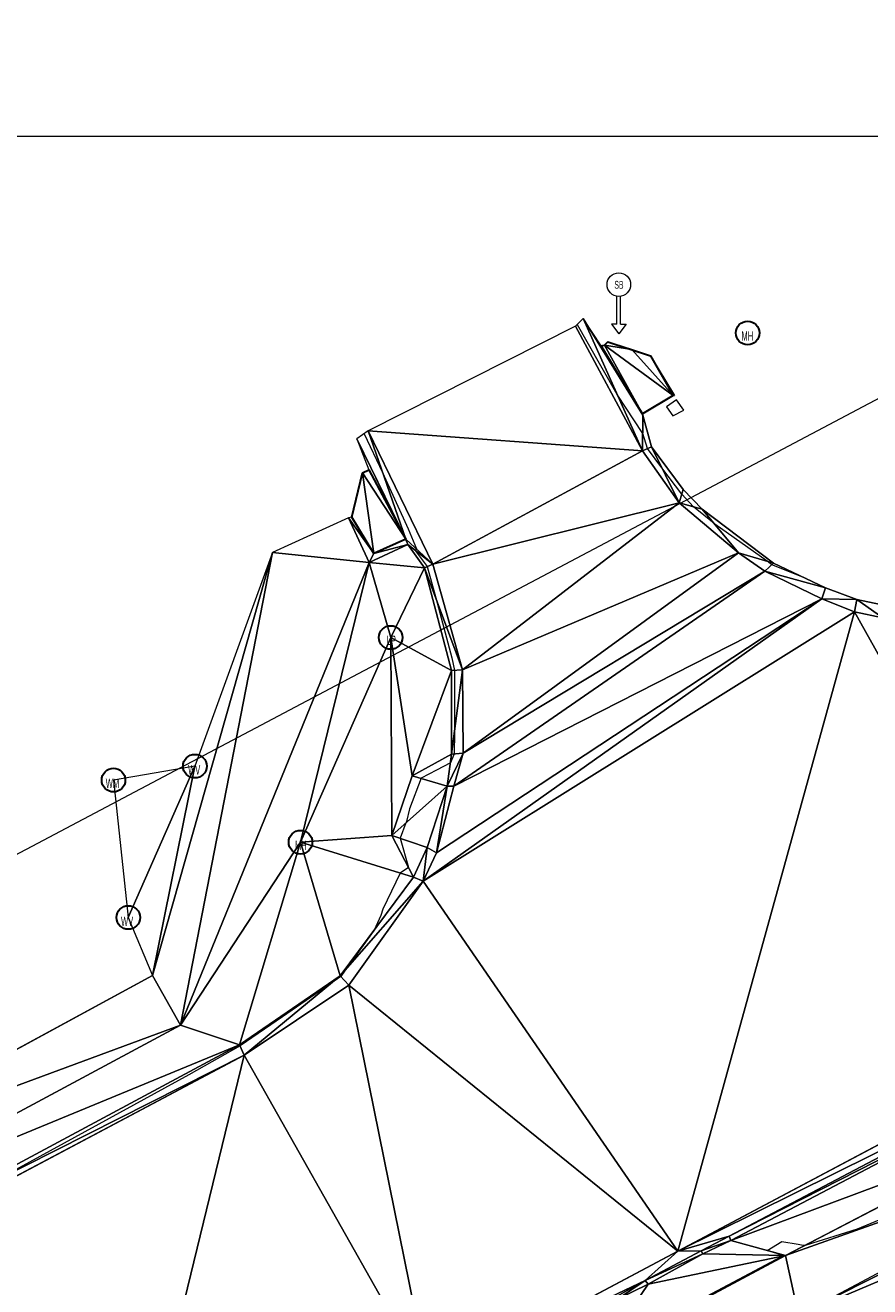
# Model space of a CAD drawing. Extents: x 79271 to 79617, y -3659238 to -3658956.
# Tile 18 of 29: x 79354 to 79381, y -3659037 to -3658996. Entities that reach past the tile are written whole.
import ezdxf
from ezdxf.enums import TextEntityAlignment as Align
from ezdxf.lldxf.tags import DXFTag

# ---------------------------------------------------------------- set-up
doc = ezdxf.new("R2010")
doc.units = 0
for name, color, linetype in [('3dFace', 7, 'Continuous'), ('CODE', 7, 'Continuous'), ('ELP', 7, 'Continuous'), ('ERF_LINES', 7, 'Continuous'), ('ERF_POLYGONS', 7, 'Continuous'), ('ET', 7, 'Continuous'), ('GCONTOUR', 7, 'Continuous'), ('GRID', 7, 'Continuous'), ('MH', 7, 'Continuous'), ('P_I', 7, 'Continuous'), ('PAV', 7, 'Continuous'), ('POLYLINES', 7, 'Continuous'), ('ROADS_SIGN_BOARD', 7, 'Continuous'), ('SP', 7, 'Continuous'), ('SW', 7, 'Continuous'), ('SWD', 7, 'Continuous'), ('TK', 7, 'Continuous'), ('WV', 7, 'Continuous')]:
    doc.layers.add(name, color=color, linetype=linetype)
doc.styles.add('Arial', font='arial.ttf', dxfattribs={"height": 1})
tags = doc.linetypes.add('DOTTED500', pattern=[1.2, 0.7, -0.5]).pattern_tags.tags
tags[6:7] = [DXFTag(74, 4), DXFTag(75, 0), DXFTag(340, '0'), DXFTag(46, 0.0), DXFTag(50, 0.0), DXFTag(44, 0.0), DXFTag(45, 0.0)]
tags[4:5] = [DXFTag(74, 4), DXFTag(75, 0), DXFTag(340, '0'), DXFTag(46, 0.0), DXFTag(50, 0.0), DXFTag(44, 0.0), DXFTag(45, 0.0)]
tags = doc.linetypes.add('SHORTDASH-DOT', pattern=[1.4, 0.75, -0.25, 0.15, -0.25]).pattern_tags.tags
tags[10:11] = [DXFTag(74, 4), DXFTag(75, 0), DXFTag(340, '0'), DXFTag(46, 0.0), DXFTag(50, 0.0), DXFTag(44, 0.0), DXFTag(45, 0.0)]
tags[8:9] = [DXFTag(74, 4), DXFTag(75, 0), DXFTag(340, '0'), DXFTag(46, 0.0), DXFTag(50, 0.0), DXFTag(44, 0.0), DXFTag(45, 0.0)]
tags[6:7] = [DXFTag(74, 4), DXFTag(75, 0), DXFTag(340, '0'), DXFTag(46, 0.0), DXFTag(50, 0.0), DXFTag(44, 0.0), DXFTag(45, 0.0)]
tags[4:5] = [DXFTag(74, 4), DXFTag(75, 0), DXFTag(340, '0'), DXFTag(46, 0.0), DXFTag(50, 0.0), DXFTag(44, 0.0), DXFTag(45, 0.0)]

msp = doc.modelspace()

# ---------------------------------------------------------------- linework, layer by layer
at = {"layer": '3dFace', "color": 142, "linetype": 'Continuous', "lineweight": 0, "transparency": 33554687}
for points in [[(79364.824, -3659009.354, 44.443), (79373.534, -3659009.991, 44.402), (79371.408, -3659006.036, 44.459), (79364.824, -3659009.354, 44.443)], [(79371.408, -3659006.036, 44.459), (79373.534, -3659009.991, 44.402), (79371.647, -3659005.79, 44.632), (79371.408, -3659006.036, 44.459)], [(79371.647, -3659005.79, 44.632), (79373.534, -3659009.991, 44.402), (79373.548, -3659008.863, 44.604), (79371.647, -3659005.79, 44.632)], [(79371.647, -3659005.79, 44.632), (79373.548, -3659008.863, 44.604), (79372.225, -3659006.661, 44.615), (79371.647, -3659005.79, 44.632)], [(79372.225, -3659006.661, 44.615), (79373.53, -3659008.813, 44.595), (79372.322, -3659006.639, 44.616), (79372.225, -3659006.661, 44.615)], [(79372.225, -3659006.661, 44.615), (79373.548, -3659008.863, 44.604), (79373.53, -3659008.813, 44.595), (79372.225, -3659006.661, 44.615)], [(79372.322, -3659006.639, 44.616), (79373.199, -3659006.776, 44.66), (79372.436, -3659006.53, 44.638), (79372.322, -3659006.639, 44.616)], [(79372.322, -3659006.639, 44.616), (79373.53, -3659008.813, 44.595), (79374.502, -3659008.236, 44.634), (79372.322, -3659006.639, 44.616)], [(79372.322, -3659006.639, 44.616), (79374.502, -3659008.236, 44.634), (79373.199, -3659006.776, 44.66), (79372.322, -3659006.639, 44.616)], [(79373.199, -3659006.776, 44.66), (79374.502, -3659008.236, 44.634), (79373.782, -3659006.97, 44.665), (79373.199, -3659006.776, 44.66)], [(79373.782, -3659006.97, 44.665), (79374.545, -3659008.23, 44.634), (79373.792, -3659006.961, 44.672), (79373.782, -3659006.97, 44.665)], [(79373.782, -3659006.97, 44.665), (79374.502, -3659008.236, 44.634), (79374.545, -3659008.23, 44.634), (79373.782, -3659006.97, 44.665)], [(79373.548, -3659008.863, 44.604), (79373.534, -3659009.991, 44.402), (79373.82, -3659009.863, 44.576), (79373.548, -3659008.863, 44.604)], [(79366.022, -3659012.798, 44.591), (79364.824, -3659009.354, 44.443), (79364.468, -3659009.611, 44.603), (79366.022, -3659012.798, 44.591)], [(79366.022, -3659012.798, 44.591), (79364.468, -3659009.611, 44.603), (79364.848, -3659010.59, 44.604), (79366.022, -3659012.798, 44.591)], [(79366.878, -3659013.588, 44.357), (79373.534, -3659009.991, 44.402), (79364.824, -3659009.354, 44.443), (79366.878, -3659013.588, 44.357)], [(79366.878, -3659013.588, 44.357), (79364.824, -3659009.354, 44.443), (79366.022, -3659012.798, 44.591), (79366.878, -3659013.588, 44.357)], [(79366.878, -3659013.588, 44.357), (79374.699, -3659011.638, 44.374), (79373.534, -3659009.991, 44.402), (79366.878, -3659013.588, 44.357)], [(79373.534, -3659009.991, 44.402), (79374.699, -3659011.638, 44.374), (79373.82, -3659009.863, 44.576), (79373.534, -3659009.991, 44.402)], [(79373.82, -3659009.863, 44.576), (79374.699, -3659011.638, 44.374), (79374.828, -3659011.223, 44.567), (79373.82, -3659009.863, 44.576)], [(79364.303, -3659012.102, 44.601), (79365.002, -3659013.249, 44.598), (79364.649, -3659010.691, 44.6), (79364.303, -3659012.102, 44.601)], [(79364.649, -3659010.691, 44.6), (79366.022, -3659012.798, 44.591), (79364.848, -3659010.59, 44.604), (79364.649, -3659010.691, 44.6)], [(79364.649, -3659010.691, 44.6), (79365.002, -3659013.249, 44.598), (79366.022, -3659012.798, 44.591), (79364.649, -3659010.691, 44.6)], [(79374.699, -3659011.638, 44.374), (79375.424, -3659011.839, 44.574), (79374.828, -3659011.223, 44.567), (79374.699, -3659011.638, 44.374)], [(79367.821, -3659016.941, 44.347), (79374.699, -3659011.638, 44.374), (79366.878, -3659013.588, 44.357), (79367.821, -3659016.941, 44.347)], [(79367.821, -3659016.941, 44.347), (79376.584, -3659013.232, 44.351), (79374.699, -3659011.638, 44.374), (79367.821, -3659016.941, 44.347)], [(79374.699, -3659011.638, 44.374), (79376.584, -3659013.232, 44.351), (79375.424, -3659011.839, 44.574), (79374.699, -3659011.638, 44.374)], [(79364.2, -3659012.118, 44.635), (79365.002, -3659013.249, 44.598), (79364.303, -3659012.102, 44.601), (79364.2, -3659012.118, 44.635)], [(79376.584, -3659013.232, 44.351), (79377.694, -3659013.56, 44.533), (79375.424, -3659011.839, 44.574), (79376.584, -3659013.232, 44.351)], [(79361.784, -3659013.224, 44.677), (79364.854, -3659013.539, 44.623), (79364.2, -3659012.118, 44.635), (79361.784, -3659013.224, 44.677)], [(79364.2, -3659012.118, 44.635), (79364.854, -3659013.539, 44.623), (79365.002, -3659013.249, 44.598), (79364.2, -3659012.118, 44.635)], [(79366.022, -3659012.798, 44.591), (79365.002, -3659013.249, 44.598), (79366.08, -3659012.965, 44.562), (79366.022, -3659012.798, 44.591)], [(79366.878, -3659013.588, 44.357), (79366.022, -3659012.798, 44.591), (79366.08, -3659012.965, 44.562), (79366.878, -3659013.588, 44.357)], [(79358.864, -3659028.232, 44.554), (79361.784, -3659013.224, 44.677), (79357.98, -3659026.657, 44.622), (79358.864, -3659028.232, 44.554)], [(79357.98, -3659026.657, 44.622), (79361.784, -3659013.224, 44.677), (79359.325, -3659020.006, 44.763), (79357.98, -3659026.657, 44.622)], [(79358.864, -3659028.232, 44.554), (79364.854, -3659013.539, 44.623), (79361.784, -3659013.224, 44.677), (79358.864, -3659028.232, 44.554)], [(79366.08, -3659012.965, 44.562), (79365.002, -3659013.249, 44.598), (79364.854, -3659013.539, 44.623), (79366.08, -3659012.965, 44.562)], [(79366.08, -3659012.965, 44.562), (79364.854, -3659013.539, 44.623), (79366.617, -3659013.703, 44.564), (79366.08, -3659012.965, 44.562)], [(79366.878, -3659013.588, 44.357), (79366.08, -3659012.965, 44.562), (79366.617, -3659013.703, 44.564), (79366.878, -3659013.588, 44.357)], [(79367.841, -3659019.593, 44.314), (79376.584, -3659013.232, 44.351), (79367.821, -3659016.941, 44.347), (79367.841, -3659019.593, 44.314)], [(79367.841, -3659019.593, 44.314), (79377.413, -3659013.81, 44.357), (79376.584, -3659013.232, 44.351), (79367.841, -3659019.593, 44.314)], [(79376.584, -3659013.232, 44.351), (79377.413, -3659013.81, 44.357), (79377.694, -3659013.56, 44.533), (79376.584, -3659013.232, 44.351)], [(79358.864, -3659028.232, 44.554), (79362.678, -3659022.42, 44.604), (79364.854, -3659013.539, 44.623), (79358.864, -3659028.232, 44.554)], [(79364.854, -3659013.539, 44.623), (79362.678, -3659022.42, 44.604), (79365.541, -3659015.919, 44.613), (79364.854, -3659013.539, 44.623)], [(79366.617, -3659013.703, 44.564), (79364.854, -3659013.539, 44.623), (79365.541, -3659015.919, 44.613), (79366.617, -3659013.703, 44.564)], [(79367.47, -3659016.972, 44.556), (79366.617, -3659013.703, 44.564), (79365.541, -3659015.919, 44.613), (79367.47, -3659016.972, 44.556)], [(79367.821, -3659016.941, 44.347), (79366.878, -3659013.588, 44.357), (79366.617, -3659013.703, 44.564), (79367.821, -3659016.941, 44.347)], [(79367.821, -3659016.941, 44.347), (79366.617, -3659013.703, 44.564), (79367.47, -3659016.972, 44.556), (79367.821, -3659016.941, 44.347)], [(79377.413, -3659013.81, 44.357), (79379.346, -3659014.344, 44.48), (79377.694, -3659013.56, 44.533), (79377.413, -3659013.81, 44.357)], [(79367.547, -3659020.64, 44.315), (79377.413, -3659013.81, 44.357), (79367.841, -3659019.593, 44.314), (79367.547, -3659020.64, 44.315)], [(79367.547, -3659020.64, 44.315), (79379.229, -3659014.688, 44.309), (79377.413, -3659013.81, 44.357), (79367.547, -3659020.64, 44.315)], [(79377.413, -3659013.81, 44.357), (79379.229, -3659014.688, 44.309), (79379.346, -3659014.344, 44.48), (79377.413, -3659013.81, 44.357)], [(79379.229, -3659014.688, 44.309), (79380.333, -3659014.717, 44.308), (79379.346, -3659014.344, 44.48), (79379.229, -3659014.688, 44.309)], [(79366.571, -3659023.658, 44.276), (79380.258, -3659015.107, 44.314), (79379.229, -3659014.688, 44.309), (79366.571, -3659023.658, 44.276)], [(79366.571, -3659023.658, 44.276), (79379.229, -3659014.688, 44.309), (79366.991, -3659022.762, 44.301), (79366.571, -3659023.658, 44.276)], [(79366.991, -3659022.762, 44.301), (79379.229, -3659014.688, 44.309), (79367.547, -3659020.64, 44.315), (79366.991, -3659022.762, 44.301)], [(79379.229, -3659014.688, 44.309), (79380.258, -3659015.107, 44.314), (79380.333, -3659014.717, 44.308), (79379.229, -3659014.688, 44.309)], [(79380.258, -3659015.107, 44.314), (79381.16, -3659015.291, 44.307), (79380.333, -3659014.717, 44.308), (79380.258, -3659015.107, 44.314)], [(79380.333, -3659014.717, 44.308), (79381.16, -3659015.291, 44.307), (79382.351, -3659015.137, 44.3), (79380.333, -3659014.717, 44.308)], [(79374.65, -3659035.405, 44.285), (79380.258, -3659015.107, 44.314), (79366.571, -3659023.658, 44.276), (79374.65, -3659035.405, 44.285)], [(79374.65, -3659035.405, 44.285), (79387.728, -3659028.462, 44.239), (79380.258, -3659015.107, 44.314), (79374.65, -3659035.405, 44.285)], [(79380.258, -3659015.107, 44.314), (79387.728, -3659028.462, 44.239), (79381.16, -3659015.291, 44.307), (79380.258, -3659015.107, 44.314)], [(79365.541, -3659015.919, 44.613), (79362.678, -3659022.42, 44.604), (79365.578, -3659022.203, 44.547), (79365.541, -3659015.919, 44.613)], [(79365.541, -3659015.919, 44.613), (79365.578, -3659022.203, 44.547), (79366.222, -3659020.308, 44.547), (79365.541, -3659015.919, 44.613)], [(79366.222, -3659020.308, 44.547), (79367.47, -3659016.972, 44.556), (79365.541, -3659015.919, 44.613), (79366.222, -3659020.308, 44.547)], [(79366.222, -3659020.308, 44.547), (79367.474, -3659019.621, 44.553), (79367.47, -3659016.972, 44.556), (79366.222, -3659020.308, 44.547)], [(79367.47, -3659016.972, 44.556), (79367.474, -3659019.621, 44.553), (79367.821, -3659016.941, 44.347), (79367.47, -3659016.972, 44.556)], [(79367.821, -3659016.941, 44.347), (79367.474, -3659019.621, 44.553), (79367.841, -3659019.593, 44.314), (79367.821, -3659016.941, 44.347)], [(79366.222, -3659020.308, 44.547), (79367.328, -3659020.64, 44.361), (79367.474, -3659019.621, 44.553), (79366.222, -3659020.308, 44.547)], [(79367.841, -3659019.593, 44.314), (79367.328, -3659020.64, 44.361), (79367.547, -3659020.64, 44.315), (79367.841, -3659019.593, 44.314)], [(79367.474, -3659019.621, 44.553), (79367.328, -3659020.64, 44.361), (79367.841, -3659019.593, 44.314), (79367.474, -3659019.621, 44.553)], [(79357.211, -3659024.812, 44.741), (79359.325, -3659020.006, 44.763), (79356.742, -3659020.448, 44.869), (79357.211, -3659024.812, 44.741)], [(79357.98, -3659026.657, 44.622), (79359.325, -3659020.006, 44.763), (79357.211, -3659024.812, 44.741), (79357.98, -3659026.657, 44.622)], [(79365.578, -3659022.203, 44.547), (79367.328, -3659020.64, 44.361), (79366.222, -3659020.308, 44.547), (79365.578, -3659022.203, 44.547)], [(79366.699, -3659022.591, 44.346), (79367.328, -3659020.64, 44.361), (79365.578, -3659022.203, 44.547), (79366.699, -3659022.591, 44.346)], [(79366.699, -3659022.591, 44.346), (79366.991, -3659022.762, 44.301), (79367.328, -3659020.64, 44.361), (79366.699, -3659022.591, 44.346)], [(79367.328, -3659020.64, 44.361), (79366.991, -3659022.762, 44.301), (79367.547, -3659020.64, 44.315), (79367.328, -3659020.64, 44.361)], [(79360.744, -3659028.855, 44.52), (79362.678, -3659022.42, 44.604), (79358.864, -3659028.232, 44.554), (79360.744, -3659028.855, 44.52)], [(79360.744, -3659028.855, 44.52), (79363.941, -3659026.666, 44.512), (79362.678, -3659022.42, 44.604), (79360.744, -3659028.855, 44.52)], [(79362.678, -3659022.42, 44.604), (79366.261, -3659023.531, 44.486), (79365.578, -3659022.203, 44.547), (79362.678, -3659022.42, 44.604)], [(79363.941, -3659026.666, 44.512), (79366.261, -3659023.531, 44.486), (79362.678, -3659022.42, 44.604), (79363.941, -3659026.666, 44.512)], [(79365.578, -3659022.203, 44.547), (79366.261, -3659023.531, 44.486), (79366.699, -3659022.591, 44.346), (79365.578, -3659022.203, 44.547)], [(79366.699, -3659022.591, 44.346), (79366.261, -3659023.531, 44.486), (79366.571, -3659023.658, 44.276), (79366.699, -3659022.591, 44.346)], [(79366.699, -3659022.591, 44.346), (79366.571, -3659023.658, 44.276), (79366.991, -3659022.762, 44.301), (79366.699, -3659022.591, 44.346)], [(79363.941, -3659026.666, 44.512), (79366.571, -3659023.658, 44.276), (79366.261, -3659023.531, 44.486), (79363.941, -3659026.666, 44.512)], [(79364.211, -3659026.963, 44.289), (79366.571, -3659023.658, 44.276), (79363.941, -3659026.666, 44.512), (79364.211, -3659026.963, 44.289)], [(79364.211, -3659026.963, 44.289), (79374.65, -3659035.405, 44.285), (79366.571, -3659023.658, 44.276), (79364.211, -3659026.963, 44.289)], [(79346.99, -3659032.626, 44.663), (79358.864, -3659028.232, 44.554), (79357.98, -3659026.657, 44.622), (79346.99, -3659032.626, 44.663)], [(79360.889, -3659029.187, 44.328), (79363.941, -3659026.666, 44.512), (79360.744, -3659028.855, 44.52), (79360.889, -3659029.187, 44.328)], [(79360.889, -3659029.187, 44.328), (79364.211, -3659026.963, 44.289), (79363.941, -3659026.666, 44.512), (79360.889, -3659029.187, 44.328)], [(79366.776, -3659039.597, 44.364), (79364.211, -3659026.963, 44.289), (79360.889, -3659029.187, 44.328), (79366.776, -3659039.597, 44.364)], [(79366.776, -3659039.597, 44.364), (79374.65, -3659035.405, 44.285), (79364.211, -3659026.963, 44.289), (79366.776, -3659039.597, 44.364)], [(79347.674, -3659034.241, 44.637), (79358.864, -3659028.232, 44.554), (79346.99, -3659032.626, 44.663), (79347.674, -3659034.241, 44.637)], [(79347.674, -3659034.241, 44.637), (79360.744, -3659028.855, 44.52), (79358.864, -3659028.232, 44.554), (79347.674, -3659034.241, 44.637)], [(79374.65, -3659035.405, 44.285), (79387.071, -3659029.244, 44.224), (79387.728, -3659028.462, 44.239), (79374.65, -3659035.405, 44.285)], [(79347.935, -3659035.727, 44.609), (79360.744, -3659028.855, 44.52), (79347.674, -3659034.241, 44.637), (79347.935, -3659035.727, 44.609)], [(79347.935, -3659035.727, 44.609), (79360.889, -3659029.187, 44.328), (79360.744, -3659028.855, 44.52), (79347.935, -3659035.727, 44.609)], [(79348.058, -3659035.99, 44.419), (79360.889, -3659029.187, 44.328), (79347.935, -3659035.727, 44.609), (79348.058, -3659035.99, 44.419)], [(79348.058, -3659035.99, 44.419), (79357.101, -3659044.748, 44.448), (79360.889, -3659029.187, 44.328), (79348.058, -3659035.99, 44.419)], [(79360.889, -3659029.187, 44.328), (79357.101, -3659044.748, 44.448), (79366.776, -3659039.597, 44.364), (79360.889, -3659029.187, 44.328)], [(79376.284, -3659034.936, 44.477), (79387.071, -3659029.244, 44.224), (79374.65, -3659035.405, 44.285), (79376.284, -3659034.936, 44.477)], [(79376.284, -3659034.936, 44.477), (79386.22, -3659029.872, 44.437), (79387.071, -3659029.244, 44.224), (79376.284, -3659034.936, 44.477)], [(79376.335, -3659035.065, 44.488), (79386.22, -3659029.872, 44.437), (79376.284, -3659034.936, 44.477), (79376.335, -3659035.065, 44.488)], [(79376.335, -3659035.065, 44.488), (79385.674, -3659031.588, 44.437), (79386.22, -3659029.872, 44.437), (79376.335, -3659035.065, 44.488)], [(79385.674, -3659031.588, 44.437), (79378.076, -3659035.55, 44.506), (79392.448, -3659030.432, 44.577), (79385.674, -3659031.588, 44.437)], [(79378.076, -3659035.55, 44.506), (79378.484, -3659037.442, 44.509), (79392.448, -3659030.432, 44.577), (79378.076, -3659035.55, 44.506)], [(79392.448, -3659030.432, 44.577), (79378.484, -3659037.442, 44.509), (79383.279, -3659035.407, 44.664), (79392.448, -3659030.432, 44.577)], [(79378.076, -3659035.55, 44.506), (79385.674, -3659031.588, 44.437), (79376.335, -3659035.065, 44.488), (79378.076, -3659035.55, 44.506)], [(79374.65, -3659035.405, 44.285), (79375.391, -3659035.403, 44.277), (79376.284, -3659034.936, 44.477), (79374.65, -3659035.405, 44.285)], [(79375.391, -3659035.403, 44.277), (79376.335, -3659035.065, 44.488), (79376.284, -3659034.936, 44.477), (79375.391, -3659035.403, 44.277)], [(79375.452, -3659035.491, 44.3), (79376.335, -3659035.065, 44.488), (79375.391, -3659035.403, 44.277), (79375.452, -3659035.491, 44.3)], [(79375.452, -3659035.491, 44.3), (79378.076, -3659035.55, 44.506), (79376.335, -3659035.065, 44.488), (79375.452, -3659035.491, 44.3)], [(79366.776, -3659039.597, 44.364), (79373.62, -3659036.34, 44.283), (79374.65, -3659035.405, 44.285), (79366.776, -3659039.597, 44.364)], [(79372.202, -3659038.695, 44.535), (79378.484, -3659037.442, 44.509), (79378.076, -3659035.55, 44.506), (79372.202, -3659038.695, 44.535)], [(79372.202, -3659038.695, 44.535), (79378.076, -3659035.55, 44.506), (79373.715, -3659036.458, 44.298), (79372.202, -3659038.695, 44.535)], [(79373.62, -3659036.34, 44.283), (79375.391, -3659035.403, 44.277), (79374.65, -3659035.405, 44.285), (79373.62, -3659036.34, 44.283)], [(79373.62, -3659036.34, 44.283), (79375.452, -3659035.491, 44.3), (79375.391, -3659035.403, 44.277), (79373.62, -3659036.34, 44.283)], [(79373.715, -3659036.458, 44.298), (79375.452, -3659035.491, 44.3), (79373.62, -3659036.34, 44.283), (79373.715, -3659036.458, 44.298)], [(79373.715, -3659036.458, 44.298), (79378.076, -3659035.55, 44.506), (79375.452, -3659035.491, 44.3), (79373.715, -3659036.458, 44.298)], [(79378.484, -3659037.442, 44.509), (79385.752, -3659039.521, 44.621), (79383.279, -3659035.407, 44.664), (79378.484, -3659037.442, 44.509)], [(79335.787, -3659042.465, 44.513), (79357.101, -3659044.748, 44.448), (79348.058, -3659035.99, 44.419), (79335.787, -3659042.465, 44.513)], [(79366.776, -3659039.597, 44.364), (79372.705, -3659036.844, 44.5), (79373.62, -3659036.34, 44.283), (79366.776, -3659039.597, 44.364)], [(79372.202, -3659038.695, 44.535), (79373.715, -3659036.458, 44.298), (79372.738, -3659036.937, 44.499), (79372.202, -3659038.695, 44.535)], [(79372.738, -3659036.937, 44.499), (79373.62, -3659036.34, 44.283), (79372.705, -3659036.844, 44.5), (79372.738, -3659036.937, 44.499)], [(79372.738, -3659036.937, 44.499), (79373.715, -3659036.458, 44.298), (79373.62, -3659036.34, 44.283), (79372.738, -3659036.937, 44.499)]]:
    msp.add_3dface(points, dxfattribs=at)
at = {"layer": 'ELP', "color": 1, "linetype": 'Continuous', "lineweight": 30, "transparency": 33554687}
msp.add_circle((79365.541, -3659015.919, 44.613), 0.375, dxfattribs=at)
at = {"layer": 'ERF_LINES', "color": 9, "linetype": 'DOTTED500', "lineweight": 9, "transparency": 33554687}
msp.add_line((79348.976, -3659025.289), (79404.653, -3658995.806), dxfattribs=at)
at = {"layer": 'ERF_POLYGONS', "color": 9, "linetype": 'Continuous', "lineweight": 9, "transparency": 33554687}
for p, q in [((79374.611, -3659008.376, 44.625), (79374.292, -3659008.589, 44.615)), ((79374.843, -3659008.696, 44.613), (79374.611, -3659008.376, 44.625)), ((79374.292, -3659008.589, 44.615), (79374.493, -3659008.877, 44.614)), ((79374.493, -3659008.877, 44.614), (79374.843, -3659008.696, 44.613))]:
    msp.add_line(p, q, dxfattribs=at)
at = {"layer": 'ET', "color": 251, "linetype": 'Continuous', "lineweight": 9, "transparency": 33554687}
for p, q in [((79373.534, -3659009.991, 44.402), (79371.408, -3659006.036, 44.459)), ((79366.878, -3659013.588, 44.357), (79364.824, -3659009.354, 44.443)), ((79374.699, -3659011.638, 44.374), (79373.534, -3659009.991, 44.402)), ((79376.584, -3659013.232, 44.351), (79374.699, -3659011.638, 44.374)), ((79377.413, -3659013.81, 44.357), (79376.584, -3659013.232, 44.351)), ((79367.821, -3659016.941, 44.347), (79366.878, -3659013.588, 44.357)), ((79377.413, -3659013.81, 44.357), (79379.229, -3659014.688, 44.309)), ((79379.229, -3659014.688, 44.309), (79380.258, -3659015.107, 44.314)), ((79381.16, -3659015.291, 44.307), (79380.258, -3659015.107, 44.314)), ((79367.841, -3659019.593, 44.314), (79367.821, -3659016.941, 44.347)), ((79367.547, -3659020.64, 44.315), (79367.841, -3659019.593, 44.314)), ((79366.991, -3659022.762, 44.301), (79367.547, -3659020.64, 44.315)), ((79366.571, -3659023.658, 44.276), (79366.991, -3659022.762, 44.301)), ((79364.211, -3659026.963, 44.289), (79366.571, -3659023.658, 44.276)), ((79360.889, -3659029.187, 44.328), (79364.211, -3659026.963, 44.289)), ((79374.65, -3659035.405, 44.285), (79387.728, -3659028.462, 44.239)), ((79348.058, -3659035.99, 44.419), (79360.889, -3659029.187, 44.328)), ((79366.776, -3659039.597, 44.364), (79374.65, -3659035.405, 44.285))]:
    msp.add_line(p, q, dxfattribs=at)
at = {"layer": 'GCONTOUR', "color": 9, "linetype": 'Continuous', "lineweight": 9, "transparency": 33554687}
for p, q in [((79371.468, -3659005.984, 44.5), (79371.465, -3659005.978, 44.5)), ((79371.775, -3659006.532, 44.5), (79371.468, -3659005.984, 44.5)), ((79372.73, -3659008.201, 44.5), (79371.775, -3659006.532, 44.5)), ((79373.541, -3659009.444, 44.5), (79372.73, -3659008.201, 44.5)), ((79373.695, -3659009.919, 44.5), (79373.541, -3659009.444, 44.5)), ((79374.151, -3659010.531, 44.5), (79373.695, -3659009.919, 44.5)), ((79374.783, -3659011.367, 44.5), (79374.151, -3659010.531, 44.5)), ((79375.156, -3659011.765, 44.5), (79374.783, -3659011.367, 44.5)), ((79375.809, -3659012.301, 44.5), (79375.156, -3659011.765, 44.5)), ((79375.826, -3659012.315, 44.5), (79375.809, -3659012.301, 44.5)), ((79377.493, -3659013.5, 44.5), (79375.826, -3659012.315, 44.5)), ((79377.641, -3659013.607, 44.5), (79377.493, -3659013.5, 44.5)), ((79378.723, -3659014.048, 44.5), (79377.641, -3659013.607, 44.5))]:
    msp.add_line(p, q, dxfattribs=at)
at = {"layer": 'GCONTOUR', "color": 9, "linetype": 'Continuous', "lineweight": 9, "elevation": 44.5}
for points in [[(79364.697, -3659009.446), (79364.701, -3659009.453), (79365.285, -3659010.68), (79366.098, -3659012.467), (79366.355, -3659013.1), (79366.355, -3659013.105), (79366.321, -3659013.153), (79366.698, -3659013.667), (79366.972, -3659014.658), (79367.476, -3659016.568), (79367.564, -3659016.964), (79367.565, -3659018.646), (79367.563, -3659018.931), (79367.555, -3659019.615), (79367.434, -3659019.902), (79366.991, -3659020.135), (79366.504, -3659020.389), (79366.133, -3659021.358), (79366.037, -3659021.758), (79366.02, -3659021.808), (79365.84, -3659022.294), (79366.105, -3659023.227), (79365.837, -3659023.399), (79365.295, -3659024.549), (79365.228, -3659024.743), (79365.014, -3659025.216), (79364.075, -3659026.513), (79363.956, -3659026.682), (79363.742, -3659026.831), (79362.103, -3659027.965), (79360.759, -3659028.89), (79359.128, -3659029.809), (79352.961, -3659033.19)], [(79375.576, -3659036.84), (79377.949, -3659035.577), (79377.999, -3659035.548), (79377.493, -3659035.388), (79377.961, -3659035.105), (79378.476, -3659035.185), (79378.635, -3659035.22), (79378.739, -3659035.204), (79380.354, -3659034.697), (79381.911, -3659034.049)]]:
    msp.add_lwpolyline(points, dxfattribs=at)
at = {"layer": 'GRID', "color": 142, "linetype": 'Continuous', "lineweight": 9, "transparency": 33554687}
msp.add_line((79272.283, -3659000), (79617.283, -3659000), dxfattribs=at)
at = {"layer": 'MH', "color": 30, "linetype": 'Continuous', "lineweight": 30, "transparency": 33554687}
for centre in [(79376.87, -3659006.248), (79362.678, -3659022.42, 44.604)]:
    msp.add_circle(centre, 0.375, dxfattribs=at)
at = {"layer": 'P_I', "color": 5, "linetype": 'Continuous', "lineweight": 30, "transparency": 33554687}
msp.add_circle((79356.742, -3659020.448), 0.375, dxfattribs=at)
at = {"layer": 'PAV', "color": 253, "linetype": 'Continuous', "lineweight": 9, "transparency": 33554687}
msp.add_line((79374.545, -3659008.23, 44.634), (79373.792, -3659006.961, 44.672), dxfattribs=at)
at = {"layer": 'POLYLINES', "color": 151, "linetype": 'Continuous', "lineweight": 9, "transparency": 33554687}
for p, q in [((79371.408, -3659006.036, 44.459), (79364.824, -3659009.354, 44.443)), ((79371.408, -3659006.036, 44.459), (79364.824, -3659009.354, 44.443)), ((79371.408, -3659006.036, 44.459), (79364.824, -3659009.354, 44.443)), ((79371.647, -3659005.79, 44.632), (79371.408, -3659006.036, 44.459)), ((79371.647, -3659005.79, 44.632), (79371.408, -3659006.036, 44.459)), ((79371.647, -3659005.79, 44.632), (79371.408, -3659006.036, 44.459)), ((79372.225, -3659006.661, 44.615), (79371.647, -3659005.79, 44.632)), ((79372.225, -3659006.661, 44.615), (79371.647, -3659005.79, 44.632)), ((79372.225, -3659006.661, 44.615), (79371.647, -3659005.79, 44.632)), ((79372.322, -3659006.639, 44.616), (79372.225, -3659006.661, 44.615)), ((79372.322, -3659006.639, 44.616), (79372.225, -3659006.661, 44.615)), ((79372.322, -3659006.639, 44.616), (79372.225, -3659006.661, 44.615)), ((79372.436, -3659006.53, 44.638), (79372.322, -3659006.639, 44.616)), ((79372.436, -3659006.53, 44.638), (79372.322, -3659006.639, 44.616)), ((79372.436, -3659006.53, 44.638), (79372.322, -3659006.639, 44.616)), ((79373.199, -3659006.776, 44.66), (79372.436, -3659006.53, 44.638)), ((79373.199, -3659006.776, 44.66), (79372.436, -3659006.53, 44.638)), ((79373.199, -3659006.776, 44.66), (79372.436, -3659006.53, 44.638)), ((79373.782, -3659006.97, 44.665), (79373.199, -3659006.776, 44.66)), ((79373.782, -3659006.97, 44.665), (79373.199, -3659006.776, 44.66)), ((79373.782, -3659006.97, 44.665), (79373.199, -3659006.776, 44.66)), ((79373.792, -3659006.961, 44.672), (79373.782, -3659006.97, 44.665)), ((79373.792, -3659006.961, 44.672), (79373.782, -3659006.97, 44.665)), ((79373.792, -3659006.961, 44.672), (79373.782, -3659006.97, 44.665)), ((79374.545, -3659008.23, 44.634), (79373.792, -3659006.961, 44.672)), ((79374.545, -3659008.23, 44.634), (79373.792, -3659006.961, 44.672)), ((79374.545, -3659008.23, 44.634), (79373.792, -3659006.961, 44.672)), ((79373.53, -3659008.813, 44.595), (79374.502, -3659008.236, 44.634)), ((79373.53, -3659008.813, 44.595), (79374.502, -3659008.236, 44.634)), ((79373.53, -3659008.813, 44.595), (79374.502, -3659008.236, 44.634)), ((79374.502, -3659008.236, 44.634), (79374.545, -3659008.23, 44.634)), ((79374.502, -3659008.236, 44.634), (79374.545, -3659008.23, 44.634)), ((79374.502, -3659008.236, 44.634), (79374.545, -3659008.23, 44.634)), ((79373.548, -3659008.863, 44.604), (79373.53, -3659008.813, 44.595)), ((79373.548, -3659008.863, 44.604), (79373.53, -3659008.813, 44.595)), ((79373.548, -3659008.863, 44.604), (79373.53, -3659008.813, 44.595)), ((79373.82, -3659009.863, 44.576), (79373.548, -3659008.863, 44.604)), ((79373.82, -3659009.863, 44.576), (79373.548, -3659008.863, 44.604)), ((79373.82, -3659009.863, 44.576), (79373.548, -3659008.863, 44.604)), ((79364.824, -3659009.354, 44.443), (79364.468, -3659009.611, 44.603)), ((79364.824, -3659009.354, 44.443), (79364.468, -3659009.611, 44.603)), ((79364.824, -3659009.354, 44.443), (79364.468, -3659009.611, 44.603)), ((79364.468, -3659009.611, 44.603), (79364.848, -3659010.59, 44.604)), ((79364.468, -3659009.611, 44.603), (79364.848, -3659010.59, 44.604)), ((79364.468, -3659009.611, 44.603), (79364.848, -3659010.59, 44.604)), ((79374.828, -3659011.223, 44.567), (79373.82, -3659009.863, 44.576)), ((79374.828, -3659011.223, 44.567), (79373.82, -3659009.863, 44.576)), ((79374.828, -3659011.223, 44.567), (79373.82, -3659009.863, 44.576)), ((79364.649, -3659010.691, 44.6), (79364.303, -3659012.102, 44.601)), ((79364.649, -3659010.691, 44.6), (79364.303, -3659012.102, 44.601)), ((79364.649, -3659010.691, 44.6), (79364.303, -3659012.102, 44.601)), ((79364.848, -3659010.59, 44.604), (79364.649, -3659010.691, 44.6)), ((79364.848, -3659010.59, 44.604), (79364.649, -3659010.691, 44.6)), ((79364.848, -3659010.59, 44.604), (79364.649, -3659010.691, 44.6)), ((79375.424, -3659011.839, 44.574), (79374.828, -3659011.223, 44.567)), ((79375.424, -3659011.839, 44.574), (79374.828, -3659011.223, 44.567)), ((79375.424, -3659011.839, 44.574), (79374.828, -3659011.223, 44.567)), ((79364.303, -3659012.102, 44.601), (79364.2, -3659012.118, 44.635)), ((79364.303, -3659012.102, 44.601), (79364.2, -3659012.118, 44.635)), ((79364.303, -3659012.102, 44.601), (79364.2, -3659012.118, 44.635)), ((79377.694, -3659013.56, 44.533), (79375.424, -3659011.839, 44.574)), ((79377.694, -3659013.56, 44.533), (79375.424, -3659011.839, 44.574)), ((79377.694, -3659013.56, 44.533), (79375.424, -3659011.839, 44.574)), ((79364.2, -3659012.118, 44.635), (79361.784, -3659013.224, 44.677)), ((79364.2, -3659012.118, 44.635), (79361.784, -3659013.224, 44.677)), ((79364.2, -3659012.118, 44.635), (79361.784, -3659013.224, 44.677)), ((79361.784, -3659013.224, 44.677), (79359.325, -3659020.006, 44.763)), ((79361.784, -3659013.224, 44.677), (79359.325, -3659020.006, 44.763)), ((79361.784, -3659013.224, 44.677), (79359.325, -3659020.006, 44.763)), ((79379.346, -3659014.344, 44.48), (79377.694, -3659013.56, 44.533)), ((79379.346, -3659014.344, 44.48), (79377.694, -3659013.56, 44.533)), ((79379.346, -3659014.344, 44.48), (79377.694, -3659013.56, 44.533)), ((79380.333, -3659014.717, 44.308), (79379.346, -3659014.344, 44.48)), ((79380.333, -3659014.717, 44.308), (79379.346, -3659014.344, 44.48)), ((79380.333, -3659014.717, 44.308), (79379.346, -3659014.344, 44.48)), ((79382.351, -3659015.137, 44.3), (79380.333, -3659014.717, 44.308)), ((79382.351, -3659015.137, 44.3), (79380.333, -3659014.717, 44.308)), ((79382.351, -3659015.137, 44.3), (79380.333, -3659014.717, 44.308)), ((79359.325, -3659020.006, 44.763), (79356.742, -3659020.448, 44.869)), ((79359.325, -3659020.006, 44.763), (79356.742, -3659020.448, 44.869)), ((79359.325, -3659020.006, 44.763), (79356.742, -3659020.448, 44.869)), ((79356.742, -3659020.448, 44.869), (79357.211, -3659024.812, 44.741)), ((79356.742, -3659020.448, 44.869), (79357.211, -3659024.812, 44.741)), ((79356.742, -3659020.448, 44.869), (79357.211, -3659024.812, 44.741)), ((79357.211, -3659024.812, 44.741), (79357.98, -3659026.657, 44.622)), ((79357.211, -3659024.812, 44.741), (79357.98, -3659026.657, 44.622)), ((79357.211, -3659024.812, 44.741), (79357.98, -3659026.657, 44.622)), ((79357.98, -3659026.657, 44.622), (79346.99, -3659032.626, 44.663)), ((79357.98, -3659026.657, 44.622), (79346.99, -3659032.626, 44.663)), ((79357.98, -3659026.657, 44.622), (79346.99, -3659032.626, 44.663))]:
    msp.add_line(p, q, dxfattribs=at)
at = {"layer": 'POLYLINES', "color": 18, "linetype": 'Continuous', "lineweight": 9, "transparency": 33554687}
for p, q in [((79371.408, -3659006.036, 44.459), (79364.824, -3659009.354, 44.443)), ((79371.647, -3659005.79, 44.632), (79371.408, -3659006.036, 44.459)), ((79372.225, -3659006.661, 44.615), (79371.647, -3659005.79, 44.632)), ((79372.322, -3659006.639, 44.616), (79372.225, -3659006.661, 44.615)), ((79372.436, -3659006.53, 44.638), (79372.322, -3659006.639, 44.616)), ((79373.199, -3659006.776, 44.66), (79372.436, -3659006.53, 44.638)), ((79373.782, -3659006.97, 44.665), (79373.199, -3659006.776, 44.66)), ((79373.792, -3659006.961, 44.672), (79373.782, -3659006.97, 44.665)), ((79374.545, -3659008.23, 44.634), (79373.792, -3659006.961, 44.672)), ((79373.53, -3659008.813, 44.595), (79374.502, -3659008.236, 44.634)), ((79374.502, -3659008.236, 44.634), (79374.545, -3659008.23, 44.634)), ((79373.548, -3659008.863, 44.604), (79373.53, -3659008.813, 44.595)), ((79373.82, -3659009.863, 44.576), (79373.548, -3659008.863, 44.604)), ((79364.824, -3659009.354, 44.443), (79364.468, -3659009.611, 44.603)), ((79364.468, -3659009.611, 44.603), (79364.848, -3659010.59, 44.604)), ((79374.828, -3659011.223, 44.567), (79373.82, -3659009.863, 44.576)), ((79364.649, -3659010.691, 44.6), (79364.303, -3659012.102, 44.601)), ((79364.848, -3659010.59, 44.604), (79364.649, -3659010.691, 44.6)), ((79375.424, -3659011.839, 44.574), (79374.828, -3659011.223, 44.567)), ((79364.303, -3659012.102, 44.601), (79364.2, -3659012.118, 44.635)), ((79377.694, -3659013.56, 44.533), (79375.424, -3659011.839, 44.574)), ((79364.2, -3659012.118, 44.635), (79361.784, -3659013.224, 44.677)), ((79361.784, -3659013.224, 44.677), (79359.325, -3659020.006, 44.763)), ((79379.346, -3659014.344, 44.48), (79377.694, -3659013.56, 44.533)), ((79380.333, -3659014.717, 44.308), (79379.346, -3659014.344, 44.48)), ((79382.351, -3659015.137, 44.3), (79380.333, -3659014.717, 44.308)), ((79359.325, -3659020.006, 44.763), (79356.742, -3659020.448, 44.869)), ((79356.742, -3659020.448, 44.869), (79357.211, -3659024.812, 44.741)), ((79357.211, -3659024.812, 44.741), (79357.98, -3659026.657, 44.622)), ((79357.98, -3659026.657, 44.622), (79346.99, -3659032.626, 44.663))]:
    msp.add_line(p, q, dxfattribs=at)
at = {"layer": 'SP', "color": 18, "linetype": 'Continuous', "lineweight": 9, "transparency": 33554687}
for p, q in [((79372.723, -3659005.965), (79372.723, -3659005.082)), ((79372.838, -3659005.965), (79372.838, -3659005.082)), ((79372.723, -3659005.965), (79372.547, -3659005.965)), ((79372.547, -3659005.965), (79372.783, -3659006.28)), ((79373.014, -3659005.965), (79372.783, -3659006.28)), ((79372.838, -3659005.965), (79373.014, -3659005.965))]:
    msp.add_line(p, q, dxfattribs=at)
msp.add_circle((79372.782, -3659004.711), 0.375, dxfattribs=at)
at = {"layer": 'SW', "color": 8, "linetype": 'SHORTDASH-DOT', "lineweight": 9, "transparency": 33554687}
for p, q in [((79364.2, -3659012.118, 44.635), (79364.854, -3659013.539, 44.623)), ((79357.98, -3659026.657, 44.622), (79361.784, -3659013.224, 44.677)), ((79364.854, -3659013.539, 44.623), (79358.864, -3659028.232, 44.554)), ((79378.484, -3659037.442, 44.509), (79418.356, -3659016.298, 44.371)), ((79346.99, -3659032.626, 44.663), (79357.98, -3659026.657, 44.622)), ((79358.864, -3659028.232, 44.554), (79347.674, -3659034.241, 44.637)), ((79378.076, -3659035.55, 44.506), (79385.674, -3659031.588, 44.437)), ((79375.452, -3659035.491, 44.3), (79376.335, -3659035.065, 44.488)), ((79376.335, -3659035.065, 44.488), (79378.076, -3659035.55, 44.506)), ((79373.715, -3659036.458, 44.298), (79375.452, -3659035.491, 44.3)), ((79372.738, -3659036.937, 44.499), (79373.715, -3659036.458, 44.298))]:
    msp.add_line(p, q, dxfattribs=at)
at = {"layer": 'SWD', "color": 142, "linetype": 'DOTTED500', "lineweight": 30, "transparency": 33554687}
for p, q in [((79372.225, -3659006.661, 44.615), (79372.322, -3659006.639, 44.616)), ((79373.53, -3659008.813, 44.595), (79372.225, -3659006.661, 44.615)), ((79372.322, -3659006.639, 44.616), (79372.436, -3659006.53, 44.638)), ((79372.436, -3659006.53, 44.638), (79373.782, -3659006.97, 44.665)), ((79373.782, -3659006.97, 44.665), (79374.502, -3659008.236, 44.634)), ((79374.502, -3659008.236, 44.634), (79373.53, -3659008.813, 44.595)), ((79364.303, -3659012.102, 44.601), (79364.649, -3659010.691, 44.6)), ((79364.649, -3659010.691, 44.6), (79364.848, -3659010.59, 44.604)), ((79364.848, -3659010.59, 44.604), (79366.022, -3659012.798, 44.591)), ((79365.002, -3659013.249, 44.598), (79364.303, -3659012.102, 44.601)), ((79366.022, -3659012.798, 44.591), (79365.002, -3659013.249, 44.598))]:
    msp.add_line(p, q, dxfattribs=at)
at = {"layer": 'TK', "color": 55, "linetype": 'Continuous', "lineweight": 9, "transparency": 33554687}
for p, q in [((79371.647, -3659005.79, 44.632), (79373.548, -3659008.863, 44.604)), ((79373.548, -3659008.863, 44.604), (79373.82, -3659009.863, 44.576)), ((79364.468, -3659009.611, 44.603), (79366.08, -3659012.965, 44.562)), ((79373.82, -3659009.863, 44.576), (79374.828, -3659011.223, 44.567)), ((79374.828, -3659011.223, 44.567), (79375.424, -3659011.839, 44.574)), ((79375.424, -3659011.839, 44.574), (79377.694, -3659013.56, 44.533)), ((79366.08, -3659012.965, 44.562), (79366.617, -3659013.703, 44.564)), ((79366.617, -3659013.703, 44.564), (79367.47, -3659016.972, 44.556)), ((79377.694, -3659013.56, 44.533), (79379.346, -3659014.344, 44.48)), ((79379.346, -3659014.344, 44.48), (79380.333, -3659014.717, 44.308)), ((79380.333, -3659014.717, 44.308), (79382.351, -3659015.137, 44.3)), ((79367.47, -3659016.972, 44.556), (79367.474, -3659019.621, 44.553)), ((79367.474, -3659019.621, 44.553), (79367.328, -3659020.64, 44.361)), ((79367.328, -3659020.64, 44.361), (79366.699, -3659022.591, 44.346)), ((79366.699, -3659022.591, 44.346), (79366.261, -3659023.531, 44.486)), ((79366.261, -3659023.531, 44.486), (79363.941, -3659026.666, 44.512)), ((79363.941, -3659026.666, 44.512), (79360.744, -3659028.855, 44.52)), ((79360.744, -3659028.855, 44.52), (79347.935, -3659035.727, 44.609)), ((79387.071, -3659029.244, 44.224), (79376.284, -3659034.936, 44.477)), ((79376.284, -3659034.936, 44.477), (79375.391, -3659035.403, 44.277)), ((79375.391, -3659035.403, 44.277), (79373.62, -3659036.34, 44.283)), ((79373.62, -3659036.34, 44.283), (79372.705, -3659036.844, 44.5))]:
    msp.add_line(p, q, dxfattribs=at)
at = {"layer": 'WV', "color": 151, "linetype": 'Continuous', "lineweight": 30, "transparency": 33554687}
for centre in [(79359.325, -3659020.006, 44.763), (79357.211, -3659024.812, 44.741)]:
    msp.add_circle(centre, 0.375, dxfattribs=at)

# ---------------------------------------------------------------- texts
at = {"layer": 'CODE', "color": 8, "transparency": 33554687, "style": 'Arial', "width": 0.5}
for s, p in [('MH', (79376.86, -3659006.342, 44.5)), ('LP', (79365.56, -3659016.008, 44.612)), ('WV', (79359.303, -3659020.122, 44.76)), ('WM', (79356.709, -3659020.551, 44.5)), ('MH', (79362.687, -3659022.52, 44.602)), ('WV', (79357.174, -3659024.933, 44.5))]:
    msp.add_text(s, height=0.3, dxfattribs=at).set_placement(p, align=Align.MIDDLE_CENTER)
at = {"layer": 'ROADS_SIGN_BOARD', "color": 8, "transparency": 33554687, "style": 'Arial', "width": 0.5}
msp.add_text('SB', height=0.25, dxfattribs=at).set_placement((79372.786, -3659004.918, 44.5), align=Align.BOTTOM_CENTER)

doc.saveas('drawing.dxf')
